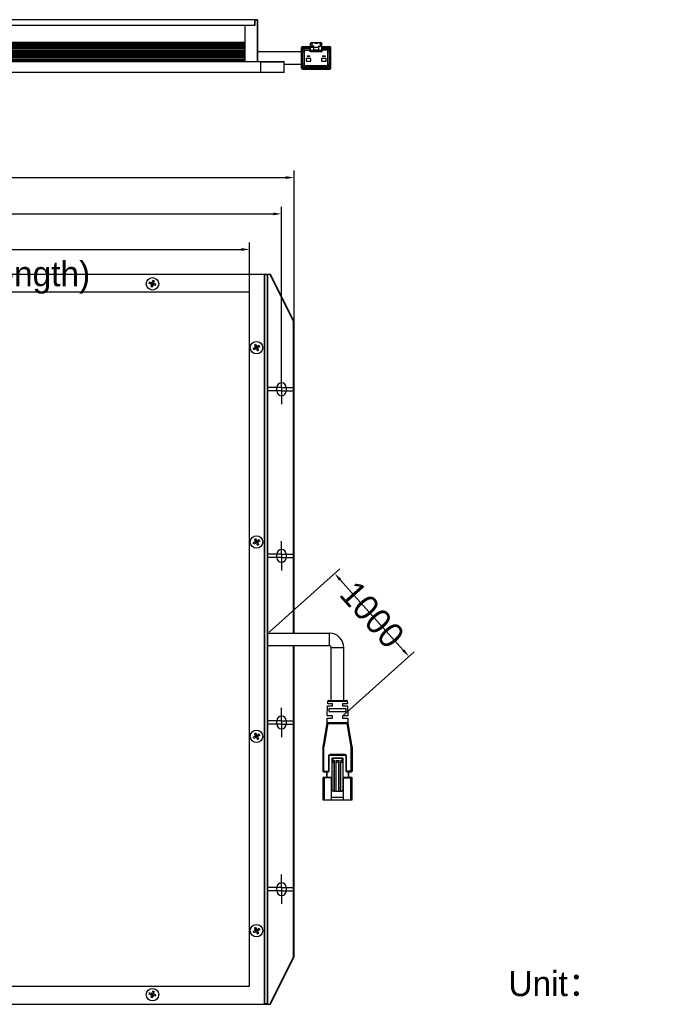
# Model space of a CAD drawing. Header units: millimetres. Extents: x 111 to 580, y 10 to 402.
# Tile 2 of 2: x 345 to 580, y 47 to 402. Entities that reach past the tile are written whole.
import ezdxf

# ---------------------------------------------------------------- set-up
doc = ezdxf.new("R2010")
doc.units = ezdxf.units.MM
doc.header["$LTSCALE"] = 32.67
doc.header["$PDMODE"] = 3
doc.header["$PDSIZE"] = 8
doc.linetypes.add('CENTER', pattern=[0.6, 0.375, -0.075, 0.075, -0.075])
doc.layers.get('0').update_dxf_attribs({"linetype": 'CONTINUOUS'})
doc.layers.get('Defpoints').update_dxf_attribs({"linetype": 'CONTINUOUS'})
for name, color, linetype in [('00_COMPONENTS', 7, 'CONTINUOUS'), ('03_ALL_AXES', 7, 'CONTINUOUS'), ('05_ALL_CURVES', 7, 'CONTINUOUS'), ('50_ALL_DETAILS', 7, 'CONTINUOUS'), ('51__DRAFT_DIMS', 7, 'CONTINUOUS')]:
    doc.layers.add(name, color=color, linetype=linetype)
doc.styles.get("Standard").update_dxf_attribs({"font": 'simfang.ttf'})
doc.dimstyles.new('DIMSTYLE_1', dxfattribs={"dimtxt": 3, "dimasz": 3, "dimexe": 2.5, "dimexo": 0.5, "dimgap": 0.75, "dimtad": 1, "dimdsep": 46, "dimtxsty": 'STANDARD', "dimblk": '_FILLED', "dimblk1": '_FILLED', "dimblk2": '_FILLED', "dimcen": 0.09, "dimclrt": 3, "dimazin": 2, "dimtp": 0.3, "dimtm": 0.3, "dimtfac": 1, "dimtofl": 0, "dimtmove": 0, "dimatfit": 3, "dimldrblk": '_FILLED', "dimfxl": 1, "dimtolj": 1, "dimarcsym": 0})
doc.dimstyles.new('DIMSTYLE_2', dxfattribs={"dimtxt": 3, "dimasz": 3, "dimexe": 2.5, "dimexo": 0.5, "dimgap": 0.75, "dimtad": 1, "dimdsep": 46, "dimtxsty": 'STANDARD', "dimblk": '_FILLED', "dimblk1": '_FILLED', "dimblk2": '_FILLED', "dimcen": 0.09, "dimclrt": 3, "dimazin": 2, "dimtp": 0.5, "dimtm": 0.5, "dimtfac": 1, "dimtofl": 0, "dimtmove": 0, "dimatfit": 3, "dimldrblk": '_FILLED', "dimfxl": 1, "dimtolj": 1, "dimarcsym": 0})

# ---------------------------------------------------------------- blocks, each defined once
blk = doc.blocks.new('_FILLED')
at = {"color": 0, "linetype": 'ByBlock'}
blk.add_solid([(0, 0), (-1, 0.17), (-1, -0.17)], dxfattribs=at)
blk = doc.blocks.new('*D43')
at = {"layer": '51__DRAFT_DIMS', "color": 0, "lineweight": -2}
for p, q in [((178.22, 178.99), (178.22, 321.36)), ((428.22, 178.99), (428.22, 321.36)), ((181.22, 318.86), (425.22, 318.86))]:
    blk.add_line(p, q, dxfattribs=at)
at = {"layer": 'Defpoints', "color": 0}
for p in [(428.22, 318.86), (178.22, 178.49), (428.22, 178.49)]:
    blk.add_point(p, dxfattribs=at)
at = {"layer": '51__DRAFT_DIMS', "color": 0, "linetype": 'ByBlock', "lineweight": -2, "xscale": 3, "yscale": 3, "zscale": 3, "rotation": 180}
blk.add_blockref('_FILLED', (178.22, 318.86), dxfattribs=at)
at = {"layer": '51__DRAFT_DIMS', "color": 0, "linetype": 'ByBlock', "lineweight": -2, "xscale": 3, "yscale": 3, "zscale": 3}
blk.add_blockref('_FILLED', (428.22, 318.86), dxfattribs=at)
at = {"layer": '51__DRAFT_DIMS', "color": 3, "insert": (303.22, 328.11), "char_height": 3, "attachment_point": 2, "line_spacing_factor": 0.9}
blk.add_mtext('\\A1;\\A1;{\\fFangSong|b0|i0|c134|p2;\\H3x;\\C0;\\P\\fFZLanTingHei-R-GBK|b0|i0|c134|p2;250(\\f方正兰亭黑_GBK|b0|i0|c134|p0;\\C256;Emitting area length\\fFZLanTingHei-R-GBK|b0|i0|c134|p2;\\C0;)}', dxfattribs=at)
blk = doc.blocks.new('*D44')
at = {"layer": '51__DRAFT_DIMS', "color": 0, "lineweight": -2}
for p, q in [((162.22, 178.99), (162.22, 347.25)), ((165.22, 344.75), (441.22, 344.75)), ((444.22, 181.24), (444.22, 347.25))]:
    blk.add_line(p, q, dxfattribs=at)
at = {"layer": 'Defpoints', "color": 0}
for p in [(444.22, 344.75), (162.22, 178.49), (444.22, 180.74)]:
    blk.add_point(p, dxfattribs=at)
at = {"layer": '51__DRAFT_DIMS', "color": 0, "linetype": 'ByBlock', "lineweight": -2, "xscale": 3, "yscale": 3, "zscale": 3, "rotation": 180}
blk.add_blockref('_FILLED', (162.22, 344.75), dxfattribs=at)
at = {"layer": '51__DRAFT_DIMS', "color": 0, "linetype": 'ByBlock', "lineweight": -2, "xscale": 3, "yscale": 3, "zscale": 3}
blk.add_blockref('_FILLED', (444.22, 344.75), dxfattribs=at)
at = {"layer": '51__DRAFT_DIMS', "color": 3, "insert": (303.16, 349.5), "char_height": 3, "attachment_point": 2, "line_spacing_factor": 0.9}
blk.add_mtext('\\A1;\\A1;{\\fFZLanTingHei-R-GBK|b0|i0|c134|p2;\\H3x;\\C0;282}', dxfattribs=at)
blk = doc.blocks.new('*D46')
at = {"layer": '51__DRAFT_DIMS', "color": 0, "lineweight": -2}
for p, q in [((166.72, 273.46), (166.72, 334.18)), ((439.72, 273.29), (439.72, 334.18)), ((169.72, 331.68), (436.72, 331.68))]:
    blk.add_line(p, q, dxfattribs=at)
at = {"layer": 'Defpoints', "color": 0}
for p in [(439.72, 331.68), (166.72, 272.96), (439.72, 272.79)]:
    blk.add_point(p, dxfattribs=at)
at = {"layer": '51__DRAFT_DIMS', "color": 0, "linetype": 'ByBlock', "lineweight": -2, "xscale": 3, "yscale": 3, "zscale": 3, "rotation": 180}
blk.add_blockref('_FILLED', (166.72, 331.68), dxfattribs=at)
at = {"layer": '51__DRAFT_DIMS', "color": 0, "linetype": 'ByBlock', "lineweight": -2, "xscale": 3, "yscale": 3, "zscale": 3}
blk.add_blockref('_FILLED', (439.72, 331.68), dxfattribs=at)
at = {"layer": '51__DRAFT_DIMS', "color": 3, "insert": (303.22, 336.43), "char_height": 3, "attachment_point": 2, "line_spacing_factor": 0.9}
blk.add_mtext('\\A1;\\A1;{\\fFZLanTingHei-R-GBK|b0|i0|c134|p2;\\H3x;\\C0;273}', dxfattribs=at)
blk = doc.blocks.new('*D49')
at = {"layer": '51__DRAFT_DIMS', "color": 0, "lineweight": -2}
for p, q in [((435.27, 181.02), (460.71, 203.82)), ((460.85, 199.91), (483.59, 174.53)), ((462.02, 151.17), (487.46, 173.97))]:
    blk.add_line(p, q, dxfattribs=at)
at = {"layer": 'Defpoints', "color": 0}
for p in [(434.9, 180.69), (485.59, 172.3), (461.65, 150.84)]:
    blk.add_point(p, dxfattribs=at)
at = {"layer": '51__DRAFT_DIMS', "color": 0, "linetype": 'ByBlock', "lineweight": -2, "xscale": 3, "yscale": 3, "zscale": 3}
for p, rotation in [((458.84, 202.15), 131.8650315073), ((485.59, 172.3), 311.8650315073)]:
    blk.add_blockref('_FILLED', p, dxfattribs=dict(at, rotation=rotation))
at = {"layer": '51__DRAFT_DIMS', "color": 3, "insert": (475.76, 190.39), "char_height": 3, "attachment_point": 2, "rotation": 311.865, "line_spacing_factor": 0.9}
blk.add_mtext('\\A1;{\\fFZLanTingHei-R-GBK|b0|i0|c134|p2;\\H3x;\\C0;1000}', dxfattribs=at)

msp = doc.modelspace()

# ---------------------------------------------------------------- linework, layer by layer
at = {"layer": '00_COMPONENTS', "color": 0}
for p, q in [((430.0246, 401.61663), (169.4246, 401.61663)), ((430.0246, 401.61663), (430.0246, 399.61663)), ((431.0246, 401.61663), (430.2246, 401.61663)), ((430.2246, 399.61663), (430.2246, 401.61663)), ((431.0246, 401.41663), (430.2246, 401.41663)), ((431.2246, 401.41663), (431.0246, 401.61663)), ((431.1246, 401.51663), (431.0246, 401.41663)), ((431.0246, 386.61663), (431.0246, 401.41663)), ((431.2246, 386.61663), (431.2246, 401.41663)), ((169.2246, 399.61663), (430.2246, 399.61663)), ((426.5246, 399.61663), (426.5246, 386.61663)), ((172.9246, 393.46663), (426.5246, 393.46663)), ((172.9246, 393.30663), (426.5246, 393.30663)), ((426.5246, 392.77663), (172.9246, 392.77663)), ((426.5246, 392.45663), (172.9246, 392.45663)), ((172.9246, 392.02663), (426.5246, 392.02663)), ((172.9246, 391.70663), (426.5246, 391.70663)), ((426.5246, 391.27663), (172.9246, 391.27663)), ((426.5246, 390.95663), (172.9246, 390.95663)), ((172.9246, 390.52663), (426.5246, 390.52663)), ((172.9246, 390.20663), (426.5246, 390.20663)), ((431.2246, 390.11663), (446.9246, 390.11663)), ((446.9246, 390.11663), (446.9246, 385.61663)), ((446.95733, 391.64418), (447.15733, 391.64418)), ((446.95733, 384.14418), (446.95733, 391.64418)), ((447.95733, 390.09418), (446.95733, 390.09418)), ((447.15733, 391.64418), (447.15733, 391.54374)), ((447.25733, 391.94418), (450.20733, 391.94418)), ((447.25733, 391.74418), (447.25733, 391.94418)), ((447.25733, 391.74418), (450.20733, 391.74418)), ((450.08233, 391.64418), (447.45733, 391.64418)), ((450.08233, 391.14418), (447.45733, 391.14418)), ((447.45733, 391.14418), (447.95733, 390.64418)), ((447.45733, 384.64418), (447.45733, 391.14418)), ((447.95733, 390.64418), (450.08233, 390.64418)), ((447.95733, 385.14418), (447.95733, 390.64418)), ((448.90733, 391.64418), (448.90733, 391.94418)), ((449.20733, 391.74418), (449.20733, 391.64418)), ((449.50733, 391.64418), (449.50733, 391.94418)), ((450.08233, 390.04418), (450.08233, 391.64418)), ((450.20733, 393.14418), (451.05733, 393.14418)), ((450.20733, 390.04418), (450.20733, 393.14418)), ((451.40733, 392.04418), (450.20733, 392.04418)), ((451.40733, 391.54418), (450.20733, 391.54418)), ((454.20733, 390.54418), (450.20733, 390.54418)), ((450.50733, 393.34418), (453.90733, 393.34418)), ((450.70733, 392.04418), (450.70733, 393.14418)), ((451.05733, 393.14418), (451.05733, 393.24418)), ((451.40733, 390.718), (451.40733, 392.04418)), ((453.00733, 391.54418), (451.40733, 391.54418)), ((451.40733, 390.75148), (453.00733, 390.75148)), ((451.40733, 390.71789), (453.00733, 390.71789)), ((451.70733, 393.24418), (451.70733, 393.14418)), ((451.70733, 393.14418), (452.70733, 393.14418)), ((452.70733, 393.14418), (452.70733, 393.24418)), ((453.00733, 392.04418), (454.20733, 392.04418)), ((453.00733, 392.04418), (453.00733, 390.718)), ((453.35733, 393.24418), (453.35733, 393.14418)), ((453.35733, 393.14418), (454.20733, 393.14418)), ((453.70733, 392.04418), (453.70733, 393.14418)), ((454.20733, 390.04418), (454.20733, 393.14418)), ((454.20733, 391.94418), (457.15733, 391.94418)), ((454.20733, 391.74418), (457.15733, 391.74418)), ((454.33233, 391.64418), (456.95733, 391.64418)), ((454.33233, 390.04418), (454.33233, 391.64418)), ((456.95733, 391.14418), (454.33233, 391.14418)), ((456.45733, 390.64418), (454.33233, 390.64418)), ((454.90733, 391.64418), (454.90733, 391.94418)), ((455.20733, 391.64418), (455.20733, 391.74418)), ((455.50733, 391.64418), (455.50733, 391.94418)), ((456.95733, 391.14418), (456.45733, 390.64418)), ((456.45733, 385.14418), (456.45733, 390.64418)), ((457.45733, 390.09418), (456.45733, 390.09418)), ((456.95733, 384.64418), (456.95733, 391.14418)), ((457.15733, 391.74418), (457.15733, 391.94418)), ((457.45733, 391.64418), (457.25733, 391.64418)), ((457.25733, 391.54374), (457.25733, 391.64418)), ((457.45733, 384.14418), (457.45733, 391.64418)), ((158.9246, 386.61663), (440.5246, 386.61663)), ((426.5246, 389.77663), (172.9246, 389.77663)), ((426.5246, 389.45663), (172.9246, 389.45663)), ((172.9246, 389.02663), (426.5246, 389.02663)), ((172.9246, 388.70663), (426.5246, 388.70663)), ((426.5246, 388.27663), (172.9246, 388.27663)), ((426.5246, 387.95663), (172.9246, 387.95663)), ((172.9246, 387.52663), (426.5246, 387.52663)), ((172.9246, 387.20663), (426.5246, 387.20663)), ((426.5246, 386.65663), (172.9246, 386.65663)), ((432.2246, 386.41663), (432.00112, 386.61663)), ((440.7246, 386.41663), (440.5246, 386.61663)), ((450.25733, 387.64418), (448.65733, 387.64418)), ((448.65733, 387.64418), (448.65733, 386.64418)), ((448.65733, 386.64418), (450.25733, 386.64418)), ((448.95733, 388.64418), (449.95733, 388.64418)), ((448.95733, 388.64418), (448.95733, 388.34418)), ((449.95733, 388.34418), (448.95733, 388.34418)), ((449.15733, 388.34418), (449.15733, 388.64418)), ((449.75733, 388.64418), (449.75733, 388.34418)), ((449.95733, 388.34418), (449.95733, 388.64418)), ((454.33233, 390.04418), (450.08233, 390.04418)), ((450.25733, 386.64418), (450.25733, 387.64418)), ((455.75733, 387.64418), (454.15733, 387.64418)), ((454.15733, 387.64418), (454.15733, 386.64418)), ((454.15733, 386.64418), (455.75733, 386.64418)), ((454.45733, 388.64418), (455.45733, 388.64418)), ((454.45733, 388.64418), (454.45733, 388.34418)), ((455.45733, 388.34418), (454.45733, 388.34418)), ((454.65733, 388.34418), (454.65733, 388.64418)), ((455.25733, 388.64418), (455.25733, 388.34418)), ((455.45733, 388.64418), (455.45733, 388.34418)), ((455.75733, 386.64418), (455.75733, 387.64418)), ((432.2246, 386.41663), (440.7246, 386.41663)), ((432.2246, 382.61663), (432.2246, 386.41663)), ((440.7246, 382.61663), (440.7246, 386.41663)), ((440.7246, 385.61663), (446.9246, 385.61663)), ((446.95733, 385.69418), (447.95733, 385.69418)), ((446.95733, 384.14418), (447.15733, 384.14418)), ((447.15733, 384.24463), (447.15733, 384.14418)), ((447.25733, 384.04418), (457.15733, 384.04418)), ((447.25733, 384.04418), (447.25733, 383.84418)), ((447.25733, 383.84418), (457.15733, 383.84418)), ((447.45733, 384.64418), (447.95733, 385.14418)), ((447.45733, 384.64418), (456.95733, 384.64418)), ((456.95733, 384.14418), (447.45733, 384.14418)), ((447.95733, 385.14418), (456.45733, 385.14418)), ((456.45733, 385.69418), (457.45733, 385.69418)), ((456.95733, 384.64418), (456.45733, 385.14418)), ((457.15733, 383.84418), (457.15733, 384.04418)), ((457.25733, 384.14418), (457.25733, 384.24463)), ((457.45733, 384.14418), (457.25733, 384.14418)), ((440.7246, 382.61663), (158.7246, 382.61663)), ((170.71887, 309.98827), (435.71887, 309.98827)), ((433.51887, 309.98827), (433.51887, 46.98827)), ((433.71887, 46.98827), (433.71887, 309.98827)), ((433.71887, 309.78827), (434.51887, 309.78827)), ((434.51887, 309.98827), (434.71887, 309.78827)), ((434.61887, 309.88827), (434.51887, 309.78827)), ((434.51887, 309.78827), (434.51887, 47.18827)), ((434.71887, 309.78827), (434.71887, 47.18827)), ((444.01887, 292.89281), (435.49539, 309.98827)), ((444.21887, 292.93991), (435.71887, 309.98827)), ((391.99787, 306.59629), (392.14259, 307.07489)), ((392.62005, 306.40816), (391.99787, 306.59629)), ((392.76477, 306.88676), (392.14259, 307.07489)), ((392.82038, 306.03417), (392.63225, 305.41199)), ((393.11085, 305.26727), (392.63225, 305.41199)), ((392.79767, 306.26265), (393.64007, 306.71389)), ((392.90721, 306.32133), (393.05193, 306.79993)), ((393.38581, 306.17661), (392.90721, 306.32133)), ((393.45817, 306.41591), (392.97957, 306.56063)), ((393.44449, 306.06707), (392.99325, 306.90946)), ((393.53053, 306.65521), (393.05193, 306.79993)), ((393.29898, 305.88945), (393.11085, 305.26727)), ((393.32689, 307.70926), (393.13876, 307.08709)), ((393.29123, 306.72757), (393.14651, 306.24897)), ((393.80549, 307.56455), (393.32689, 307.70926)), ((393.38581, 306.17661), (393.53053, 306.65521)), ((393.80549, 307.56455), (393.61736, 306.94237)), ((394.29515, 305.90165), (393.67297, 306.08978)), ((394.43987, 306.38025), (393.81769, 306.56838)), ((394.29515, 305.90165), (394.43987, 306.38025)), ((444.21887, 292.93991), (444.01887, 292.89281)), ((444.01887, 180.73827), (444.01887, 292.89281)), ((444.21887, 180.73827), (444.21887, 292.93991)), ((430.39611, 284.67078), (429.95075, 284.44351)), ((429.95075, 284.44351), (430.24619, 283.86454)), ((430.82792, 283.82458), (430.38255, 283.59732)), ((430.39611, 284.67078), (430.69156, 284.0918)), ((430.57149, 283.03375), (430.86625, 283.94279)), ((430.60524, 283.71095), (430.8325, 283.26559)), ((431.05519, 283.37922), (430.82792, 283.82458)), ((431.67411, 284.25639), (431.09514, 283.96094)), ((431.90138, 283.81103), (431.3224, 283.51558)), ((431.90138, 283.81103), (431.67411, 284.25639)), ((430.11534, 283.46096), (429.53636, 283.16551)), ((429.76363, 282.72015), (429.53636, 283.16551)), ((430.3426, 283.01559), (429.76363, 282.72015)), ((430.26435, 283.63565), (431.17339, 283.34089)), ((430.60982, 283.15195), (430.38255, 283.59732)), ((430.94155, 283.6019), (430.49619, 283.37464)), ((431.05519, 283.37922), (430.60982, 283.15195)), ((430.74618, 282.88473), (431.04163, 282.30576)), ((431.48699, 282.53303), (431.04163, 282.30576)), ((431.19155, 283.112), (431.48699, 282.53303)), ((438.01887, 267.88827), (438.01887, 269.08827)), ((441.41887, 269.08827), (441.41887, 267.88827)), ((430.11534, 213.46096), (429.53636, 213.16551)), ((429.76363, 212.72015), (429.53636, 213.16551)), ((430.3426, 213.01559), (429.76363, 212.72015)), ((430.39611, 214.67078), (429.95075, 214.44351)), ((429.95075, 214.44351), (430.24619, 213.86454)), ((430.26435, 213.63565), (431.17339, 213.34089)), ((430.82792, 213.82458), (430.38255, 213.59732)), ((430.60982, 213.15195), (430.38255, 213.59732)), ((430.39611, 214.67078), (430.69156, 214.0918)), ((430.94155, 213.6019), (430.49619, 213.37464)), ((430.57149, 213.03375), (430.86625, 213.94279)), ((430.60524, 213.71095), (430.8325, 213.26559)), ((431.05519, 213.37922), (430.60982, 213.15195)), ((430.74618, 212.88473), (431.04163, 212.30576)), ((431.05519, 213.37922), (430.82792, 213.82458)), ((431.67411, 214.25639), (431.09514, 213.96094)), ((431.19155, 213.112), (431.48699, 212.53303)), ((431.90138, 213.81103), (431.3224, 213.51558)), ((431.90138, 213.81103), (431.67411, 214.25639)), ((431.48699, 212.53303), (431.04163, 212.30576)), ((438.01887, 207.88827), (438.01887, 209.08827)), ((441.41887, 209.08827), (441.41887, 207.88827)), ((434.89828, 180.68848), (456.89828, 180.68848)), ((456.89828, 180.68848), (456.89828, 176.18848)), ((434.89828, 176.18848), (456.89828, 176.18848)), ((444.01887, 64.08372), (444.01887, 176.23827)), ((444.21887, 64.03663), (444.21887, 176.23827)), ((462.14828, 175.43848), (457.64828, 175.43848)), ((457.64828, 156.43848), (457.64828, 175.43848)), ((462.14828, 156.43848), (462.14828, 175.43848)), ((456.36077, 155.23809), (456.3892, 156.14785)), ((456.3892, 156.14785), (463.40736, 156.14785)), ((456.68892, 156.43848), (463.10764, 156.43848)), ((463.40736, 156.14785), (463.43579, 155.23809)), ((456.22328, 150.83848), (456.33578, 154.43848)), ((456.33578, 154.43848), (458.14814, 154.43848)), ((458.14828, 155.23809), (456.36077, 155.23809)), ((456.75956, 153.43848), (456.72382, 152.43848)), ((463.03715, 153.43848), (456.75956, 153.43848)), ((458.14828, 154.43848), (458.14828, 155.23809)), ((461.64828, 155.23809), (461.64828, 154.43848)), ((461.64828, 154.43848), (463.46078, 154.43848)), ((463.43579, 155.23809), (461.64842, 155.23809)), ((463.07274, 152.43848), (463.03715, 153.43849)), ((463.46078, 154.43848), (463.57328, 150.83848)), ((438.01887, 147.88827), (438.01887, 149.08827)), ((441.41887, 149.08827), (441.41887, 147.88827)), ((456.14373, 148.29281), (456.19828, 150.03848)), ((456.19828, 150.03848), (458.14815, 150.03848)), ((458.14828, 150.83848), (456.22328, 150.83848)), ((456.72382, 152.43848), (463.07274, 152.43848)), ((458.14828, 150.03848), (458.14828, 150.83848)), ((461.64828, 150.83848), (461.64828, 150.03849)), ((461.64828, 150.03848), (463.59828, 150.03848)), ((463.57328, 150.83848), (461.64841, 150.83848)), ((463.59828, 150.03848), (463.65283, 148.29284)), ((456.10534, 148.18945), (454.65264, 139.7638)), ((456.40098, 148.13848), (454.94828, 139.7128)), ((456.10534, 148.18945), (456.40098, 148.13848)), ((456.40097, 148.43848), (463.39558, 148.43848)), ((456.40098, 148.13848), (456.40098, 148.43848)), ((456.40098, 148.13848), (463.39558, 148.13848)), ((463.39558, 148.43848), (463.39558, 148.13848)), ((463.39558, 148.13848), (463.69121, 148.18945)), ((464.84828, 139.7128), (463.39558, 148.13848)), ((465.14392, 139.76378), (463.69121, 148.18945)), ((430.11534, 143.46096), (429.53636, 143.16551)), ((429.76363, 142.72015), (429.53636, 143.16551)), ((430.3426, 143.01559), (429.76363, 142.72015)), ((430.39611, 144.67078), (429.95075, 144.44351)), ((429.95075, 144.44351), (430.24619, 143.86454)), ((430.26435, 143.63565), (431.17339, 143.34089)), ((430.82792, 143.82458), (430.38255, 143.59732)), ((430.60982, 143.15195), (430.38255, 143.59732)), ((430.39611, 144.67078), (430.69156, 144.0918)), ((430.94155, 143.6019), (430.49619, 143.37464)), ((430.57149, 143.03375), (430.86625, 143.94279)), ((430.60524, 143.71095), (430.8325, 143.26559)), ((431.05519, 143.37922), (430.60982, 143.15195)), ((430.74618, 142.88473), (431.04163, 142.30576)), ((431.05519, 143.37922), (430.82792, 143.82458)), ((431.48699, 142.53303), (431.04163, 142.30576)), ((431.67411, 144.25639), (431.09514, 143.96094)), ((431.19155, 143.112), (431.48699, 142.53303)), ((431.90138, 143.81103), (431.3224, 143.51558)), ((431.90138, 143.81103), (431.67411, 144.25639)), ((454.64828, 139.7128), (454.94828, 139.7128)), ((454.64828, 139.7128), (454.64828, 130.93848)), ((454.94828, 139.7128), (454.65264, 139.7638)), ((454.94828, 130.73848), (454.94828, 139.7128)), ((465.14392, 139.76378), (464.84828, 139.7128)), ((464.84828, 139.7128), (464.99836, 139.7128)), ((464.84828, 130.73848), (464.84828, 139.7128)), ((464.99836, 139.7128), (465.14828, 139.71278)), ((465.14828, 139.71278), (465.14828, 130.93848)), ((456.69828, 136.43848), (456.89828, 136.43848)), ((456.69828, 136.43848), (456.69828, 131.03848)), ((456.89828, 131.03848), (456.89828, 136.43848)), ((462.59828, 136.93848), (457.19828, 136.93848)), ((457.19828, 136.93848), (457.19828, 136.73848)), ((457.19828, 136.73848), (462.59828, 136.73848)), ((461.89828, 135.53848), (457.89828, 135.53848)), ((457.89828, 135.53848), (457.89828, 124.23848)), ((458.09828, 135.73848), (461.69828, 135.73848)), ((458.19828, 135.73848), (458.19828, 134.73848)), ((461.59828, 134.73848), (461.59828, 135.73848)), ((461.89828, 124.23848), (461.89828, 135.53848)), ((462.59828, 136.93848), (462.59828, 136.73848)), ((463.09828, 136.43848), (462.89828, 136.43848)), ((462.89828, 136.43848), (462.89828, 131.03848)), ((463.09828, 131.03848), (463.09828, 136.43848)), ((457.89828, 134.13848), (457.91544, 134.13848)), ((458.74828, 134.13848), (457.91544, 134.13848)), ((458.84828, 134.73848), (458.19828, 134.73848)), ((458.74828, 123.73848), (458.74828, 134.43848)), ((458.84828, 123.73848), (458.84828, 134.73848)), ((460.49828, 134.73848), (459.29828, 134.73848)), ((459.29828, 134.73848), (459.29828, 123.73848)), ((459.39828, 123.73848), (459.39828, 134.43848)), ((460.39828, 134.13848), (459.39828, 134.13848)), ((460.39828, 123.73848), (460.39828, 134.43848)), ((460.49828, 123.73848), (460.49828, 134.73848)), ((461.59828, 134.73848), (460.94828, 134.73848)), ((460.94828, 134.73848), (460.94828, 123.73848)), ((461.04828, 123.73848), (461.04828, 134.43848)), ((461.89828, 134.13848), (461.04828, 134.13848)), ((454.64828, 130.93848), (456.59828, 130.93848)), ((457.77328, 128.53848), (454.64828, 128.53848)), ((454.64828, 128.53848), (454.64828, 120.63848)), ((454.84828, 130.73848), (456.59828, 130.73848)), ((454.84828, 128.73848), (457.77328, 128.73848)), ((455.14828, 120.63848), (455.14828, 128.73848)), ((455.89828, 130.73848), (455.89828, 128.73848)), ((456.09828, 130.73848), (456.09828, 128.73848)), ((456.59828, 130.73848), (456.59828, 130.93848)), ((456.69828, 131.03848), (456.89828, 131.03848)), ((457.77328, 120.63848), (457.77328, 128.73848)), ((462.02328, 128.73848), (464.94828, 128.73848)), ((462.02328, 120.63848), (462.02328, 128.73848)), ((462.02328, 128.53848), (465.14828, 128.53848)), ((462.89828, 131.03848), (463.09828, 131.03848)), ((465.14828, 130.93848), (463.19828, 130.93848)), ((463.19828, 130.93848), (463.19828, 130.73848)), ((463.19828, 130.73848), (464.94828, 130.73848)), ((463.69828, 130.73848), (463.69828, 128.73848)), ((463.89828, 130.73848), (463.89828, 128.73848)), ((464.64828, 120.63848), (464.64828, 128.73848)), ((465.14828, 120.63848), (465.14828, 128.53848)), ((457.89828, 127.63848), (457.77328, 127.63848)), ((462.02328, 127.63848), (461.89828, 127.63848)), ((454.64828, 120.63848), (465.14828, 120.63848)), ((457.77328, 121.63848), (462.02328, 121.63848)), ((458.39828, 123.73848), (461.39828, 123.73848)), ((438.01887, 87.88827), (438.01887, 89.08827)), ((441.41887, 89.08827), (441.41887, 87.88827)), ((430.39611, 74.67078), (429.95075, 74.44351)), ((430.39611, 74.67078), (430.69156, 74.0918)), ((430.11534, 73.46096), (429.53636, 73.16551)), ((429.76363, 72.72015), (429.53636, 73.16551)), ((430.3426, 73.01559), (429.76363, 72.72015)), ((429.95075, 74.44351), (430.24619, 73.86454)), ((430.26435, 73.63565), (431.17339, 73.34089)), ((430.82792, 73.82458), (430.38255, 73.59732)), ((430.60982, 73.15195), (430.38255, 73.59732)), ((430.94155, 73.6019), (430.49619, 73.37464)), ((430.57149, 73.03375), (430.86625, 73.94279)), ((430.60524, 73.71095), (430.8325, 73.26559)), ((431.05519, 73.37922), (430.60982, 73.15195)), ((430.74618, 72.88473), (431.04163, 72.30576)), ((431.05519, 73.37922), (430.82792, 73.82458)), ((431.48699, 72.53303), (431.04163, 72.30576)), ((431.67411, 74.25639), (431.09514, 73.96094)), ((431.19155, 73.112), (431.48699, 72.53303)), ((431.90138, 73.81103), (431.3224, 73.51558)), ((431.90138, 73.81103), (431.67411, 74.25639)), ((435.49539, 46.98827), (444.01887, 64.08372)), ((435.71887, 46.98827), (444.21887, 64.03663)), ((444.21887, 64.03663), (444.01887, 64.08372)), ((391.99787, 50.59629), (392.14259, 51.07489)), ((392.62005, 50.40816), (391.99787, 50.59629)), ((392.76477, 50.88676), (392.14259, 51.07489)), ((392.82038, 50.03417), (392.63225, 49.41199)), ((392.79767, 50.26265), (393.64007, 50.71389)), ((392.90721, 50.32133), (393.05193, 50.79993)), ((393.38581, 50.17661), (392.90721, 50.32133)), ((393.45817, 50.41591), (392.97957, 50.56063)), ((392.99325, 50.90946), (393.44449, 50.06707)), ((393.53053, 50.65521), (393.05193, 50.79993)), ((393.29898, 49.88945), (393.11085, 49.26727)), ((393.32689, 51.70926), (393.13876, 51.08709)), ((393.29123, 50.72757), (393.14651, 50.24897)), ((393.80549, 51.56455), (393.32689, 51.70926)), ((393.38581, 50.17661), (393.53053, 50.65521)), ((393.80549, 51.56455), (393.61736, 50.94237)), ((394.29515, 49.90165), (393.67297, 50.08978)), ((394.43987, 50.38025), (393.81769, 50.56838)), ((394.29515, 49.90165), (394.43987, 50.38025)), ((170.71887, 46.98827), (435.71887, 46.98827)), ((393.11085, 49.26727), (392.63225, 49.41199)), ((434.51887, 47.18827), (433.71887, 47.18827)), ((434.51887, 47.18827), (434.61887, 47.08827)), ((434.71887, 47.18827), (434.51887, 46.98827))]:
    msp.add_line(p, q, dxfattribs=at)
for centre in [(393.21887, 306.48827), (430.71887, 283.48827), (430.71887, 213.48827), (430.71887, 143.48827), (430.71887, 73.48827), (393.21887, 50.48827)]:
    msp.add_circle(centre, 2.25, dxfattribs=at)
for centre, radius, start, end in [((447.25733, 391.64418), 0.3, 90.0000013, 180), ((447.45733, 391.14418), 0.5, 90, 180), ((447.25733, 391.64418), 0.1, 90, 180), ((449.00733, 391.74418), 0.2, 0, 90), ((450.50733, 393.04418), 0.3, 90, 160.5287427), ((451.15733, 393.24418), 0.1, 90.0000002, 180), ((451.60733, 393.24418), 0.1, 0, 90), ((452.80733, 393.24418), 0.1, 90.0000002, 180), ((453.25733, 393.24418), 0.1, 0, 90), ((453.90733, 393.04418), 0.3, 19.4724002, 89.9999997), ((455.40733, 391.74418), 0.2, 90.000297, 180), ((456.95733, 391.14418), 0.5, 0, 90), ((457.15733, 391.64418), 0.3, 0.0000012, 89.999999), ((457.15733, 391.64418), 0.1, 0, 89.9999996), ((447.45733, 384.64418), 0.5, 180, 270), ((447.25733, 384.14418), 0.3, 180.0000012, 269.9999995), ((447.25733, 384.14418), 0.1, 180, 270), ((456.95733, 384.64418), 0.5, 270, 0), ((457.15733, 384.14418), 0.3, 270.0000012, 359.9999988), ((457.15733, 384.14418), 0.1, 270, 0), ((392.53322, 306.121), 0.3, 343.1760893, 73.1760893), ((392.8516, 307.17391), 0.3, 253.1760893, 343.1760893), ((393.58614, 305.80262), 0.3, 73.1760893, 163.1760893), ((393.90452, 306.85554), 0.3, 163.1760893, 253.1760893), ((429.97898, 283.72818), 0.3, 297.0349069, 27.0349069), ((430.95878, 284.22816), 0.3, 207.0349069, 297.0349069), ((430.47896, 282.74837), 0.3, 27.0349069, 117.0349069), ((431.45876, 283.24836), 0.3, 117.0349069, 207.0349069), ((439.71887, 269.08827), 1.7, 0, 180), ((439.71887, 267.88827), 1.7, 180, 0), ((429.97898, 213.72818), 0.3, 297.0349069, 27.0349069), ((430.47896, 212.74837), 0.3, 27.0349069, 117.0349069), ((430.95878, 214.22816), 0.3, 207.0349069, 297.0349069), ((431.45876, 213.24836), 0.3, 117.0349069, 207.0349069), ((439.71887, 209.08827), 1.7, 0, 180), ((439.71887, 207.88827), 1.7, 180, 0), ((456.89828, 175.43848), 5.25, 0, 90), ((456.89828, 175.43848), 0.75, 0, 90), ((456.68905, 156.13848), 0.3, 90.0527126, 178.2099508), ((463.10751, 156.13848), 0.3, 1.7900492, 89.9472874), ((439.71887, 149.08827), 1.7, 0, 180), ((439.71887, 147.88827), 1.7, 180, 0), ((456.40098, 148.13848), 0.3, 90.0062155, 170.2176628), ((463.39558, 148.13848), 0.3, 9.7867878, 89.999999), ((429.97898, 143.72818), 0.3, 297.0349069, 27.0349069), ((430.47896, 142.74837), 0.3, 27.0349069, 117.0349069), ((430.95878, 144.22816), 0.3, 207.0349069, 297.0349069), ((431.45876, 143.24836), 0.3, 117.0349069, 207.0349069), ((454.94828, 139.7128), 0.3, 170.2090251, 180.0001031), ((464.84828, 139.7128), 0.3, 359.9914321, 9.7825102), ((457.19828, 136.43848), 0.49999, 90, 180), ((457.19828, 136.43848), 0.3, 90.0000008, 180), ((458.09828, 135.53848), 0.2, 90, 180), ((461.69828, 135.53848), 0.2, 0, 89.9999997), ((462.59828, 136.43848), 0.49999, 0, 89.9999997), ((462.59828, 136.43848), 0.3, 0.0000012, 89.9999999), ((460.12755, 133.87818), 2.22738, 171.7052966, 173.2889845), ((454.84828, 130.93848), 0.2, 180, 269.9999991), ((454.84828, 128.53848), 0.2, 89.9998736, 180), ((456.59828, 131.03848), 0.3, 270.0000011, 359.9999988), ((456.59828, 131.03848), 0.1, 270, 0), ((463.19828, 131.03848), 0.3, 180.0000012, 269.9999991), ((463.19828, 131.03848), 0.1, 180, 270), ((464.94828, 130.93848), 0.2, 270.0000001, 0), ((464.94828, 128.53848), 0.2, 0, 90.0001264), ((458.39828, 124.23848), 0.5, 180, 270), ((461.39828, 124.23848), 0.5, 270, 0), ((439.71887, 89.08827), 1.7, 0, 180), ((439.71887, 87.88827), 1.7, 180, 0), ((429.97898, 73.72818), 0.3, 297.0349069, 27.0349069), ((430.47896, 72.74837), 0.3, 27.0349069, 117.0349069), ((430.95878, 74.22816), 0.3, 207.0349069, 297.0349069), ((431.45876, 73.24836), 0.3, 117.0349069, 207.0349069), ((392.53322, 50.121), 0.3, 343.1760893, 73.1760893), ((392.8516, 51.17391), 0.3, 253.1760893, 343.1760893), ((393.58614, 49.80262), 0.3, 73.1760893, 163.1760893), ((393.90452, 50.85554), 0.3, 163.1760893, 253.1760893)]:
    msp.add_arc(centre, radius, start, end, dxfattribs=at)
for centre, start_param, end_param in [((458.84828, 134.43848), 0.000000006, 1.570796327), ((459.29828, 134.43848), -1.570796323, 0), ((460.49828, 134.43848), 0, 1.570796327), ((460.94828, 134.43848), -1.570796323, 0)]:
    msp.add_ellipse(centre, major_axis=(0, 0.3), ratio=0.333333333, start_param=start_param, end_param=end_param, dxfattribs=at)
for points, knots in [([(457.92348, 134.19951), (457.93109, 134.25169), (457.95016, 134.35564), (457.98639, 134.48306), (458.02703, 134.58113), (458.06648, 134.65113), (458.11797, 134.71369), (458.17121, 134.73848), (458.19828, 134.73848)], [0, 0, 0, 0, 0.24795032, 0.496404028, 0.621119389, 0.746401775, 0.872737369, 1, 1, 1, 1]), ([(461.59828, 134.73848), (461.61339, 134.73848), (461.64368, 134.73116), (461.69334, 134.69717), (461.73921, 134.6381), (461.77938, 134.56002), (461.82073, 134.4512), (461.85651, 134.31045), (461.87435, 134.19592), (461.88112, 134.13848)], [0, 0, 0, 0, 0.064681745, 0.12873667, 0.254724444, 0.379735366, 0.504228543, 0.752334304, 1, 1, 1, 1])]:
    msp.add_open_spline(points, degree=3, knots=knots, dxfattribs=at)
at = {"layer": '03_ALL_AXES', "color": 0, "linetype": 'CENTER'}
for p, q in [((439.71887, 272.58827), (439.71887, 273.78827)), ((439.71887, 269.08827), (439.71887, 272.58827)), ((439.71887, 269.08827), (435.01887, 269.08827)), ((439.71887, 267.88827), (435.01887, 267.88827)), ((439.71887, 269.08827), (444.41887, 269.08827)), ((439.71887, 269.08827), (439.71887, 264.38827)), ((439.71887, 267.88827), (444.41887, 267.88827)), ((439.71887, 264.38827), (439.71887, 263.18827)), ((439.71887, 212.58827), (439.71887, 213.78827)), ((439.71887, 209.08827), (439.71887, 212.58827)), ((439.71887, 209.08827), (435.01887, 209.08827)), ((439.71887, 207.88827), (435.01887, 207.88827)), ((439.71887, 209.08827), (444.41887, 209.08827)), ((439.71887, 209.08827), (439.71887, 204.38827)), ((439.71887, 207.88827), (444.41887, 207.88827)), ((439.71887, 204.38827), (439.71887, 203.18827)), ((439.71887, 152.58827), (439.71887, 153.78827)), ((439.71887, 149.08827), (439.71887, 152.58827)), ((439.71887, 149.08827), (435.01887, 149.08827)), ((439.71887, 149.08827), (444.41887, 149.08827)), ((439.71887, 149.08827), (439.71887, 144.38827)), ((439.71887, 147.88827), (435.01887, 147.88827)), ((439.71887, 147.88827), (444.41887, 147.88827)), ((439.71887, 144.38827), (439.71887, 143.18827)), ((439.71887, 92.58827), (439.71887, 93.78827)), ((439.71887, 89.08827), (439.71887, 92.58827)), ((439.71887, 89.08827), (435.01887, 89.08827)), ((439.71887, 89.08827), (444.41887, 89.08827)), ((439.71887, 89.08827), (439.71887, 84.38827)), ((439.71887, 87.88827), (435.01887, 87.88827)), ((439.71887, 87.88827), (444.41887, 87.88827)), ((439.71887, 84.38827), (439.71887, 83.18827))]:
    msp.add_line(p, q, dxfattribs=at)
at = {"layer": '05_ALL_CURVES', "color": 0}
for p, q in [((428.21887, 303.48827), (178.21887, 303.48827)), ((428.21887, 53.48827), (428.21887, 303.48827)), ((178.21887, 53.48827), (428.21887, 53.48827))]:
    msp.add_line(p, q, dxfattribs=at)

# ---------------------------------------------------------------- texts
at = {"layer": '50_ALL_DETAILS', "color": 0, "insert": (521.47848, 58.94231), "char_height": 9, "width": 17.5898438, "attachment_point": 1, "line_spacing_factor": 0.9}
msp.add_mtext('{\\fFZLanTingHei-R-GBK|b0|i0|c134|p2;Unit：mm}', dxfattribs=at)

# ---------------------------------------------------------------- dimensions: what is measured, and where the dimension line sits
at = {"layer": '51__DRAFT_DIMS', "color": 0}
for base, p1, p2, text, picture, middle in [((444.21887, 344.75016), (162.21887, 178.48827), (444.21887, 180.73827), '\\A1;{\\fFZLanTingHei-R-GBK|b0|i0|c134|p2;\\H3x;\\C0;<>}', '*D44', (303.16028, 344.75016)), ((439.71887, 331.68122), (166.71887, 272.95542), (439.71887, 272.78505), '\\A1;{\\fFZLanTingHei-R-GBK|b0|i0|c134|p2;\\H3x;\\C0;<>}', '*D46', (303.21887, 331.68122)), ((428.21887, 318.86149), (178.21887, 178.48827), (428.21887, 178.48827), '\\A1;{\\fFangSong|b0|i0|c134|p2;\\H3x;\\C0;\\P\\fFZLanTingHei-R-GBK|b0|i0|c134|p2;250(\\f方正兰亭黑_GBK|b0|i0|c134|p0;\\C256;Emitting area length\\fFZLanTingHei-R-GBK|b0|i0|c134|p2;\\C0;)}', '*D43', (303.21887, 318.86149))]:
    dim = msp.add_linear_dim(base=base, p1=p1, p2=p2, text=text, dimstyle='DIMSTYLE_2', override={"dimtxsty": 'STANDARD'}, dxfattribs=at)
    dim.commit()
    dim.dimension.update_dxf_attribs({"geometry": picture, "text_midpoint": middle, "dimtype": 160})
dim = msp.add_linear_dim(base=(485.59467, 172.29799), p1=(434.89828, 180.68848), p2=(461.64828, 150.83848), angle=311.8650315, text='{\\fFZLanTingHei-R-GBK|b0|i0|c134|p2;\\H3x;\\C0;1000}', dimstyle='DIMSTYLE_1', override={"dimdec": 4, "dimtxsty": 'STANDARD'}, dxfattribs=at)
dim.commit()
dim.dimension.update_dxf_attribs({"geometry": '*D49', "text_midpoint": (474.26765, 189.05827)})

doc.saveas('drawing.dxf')
